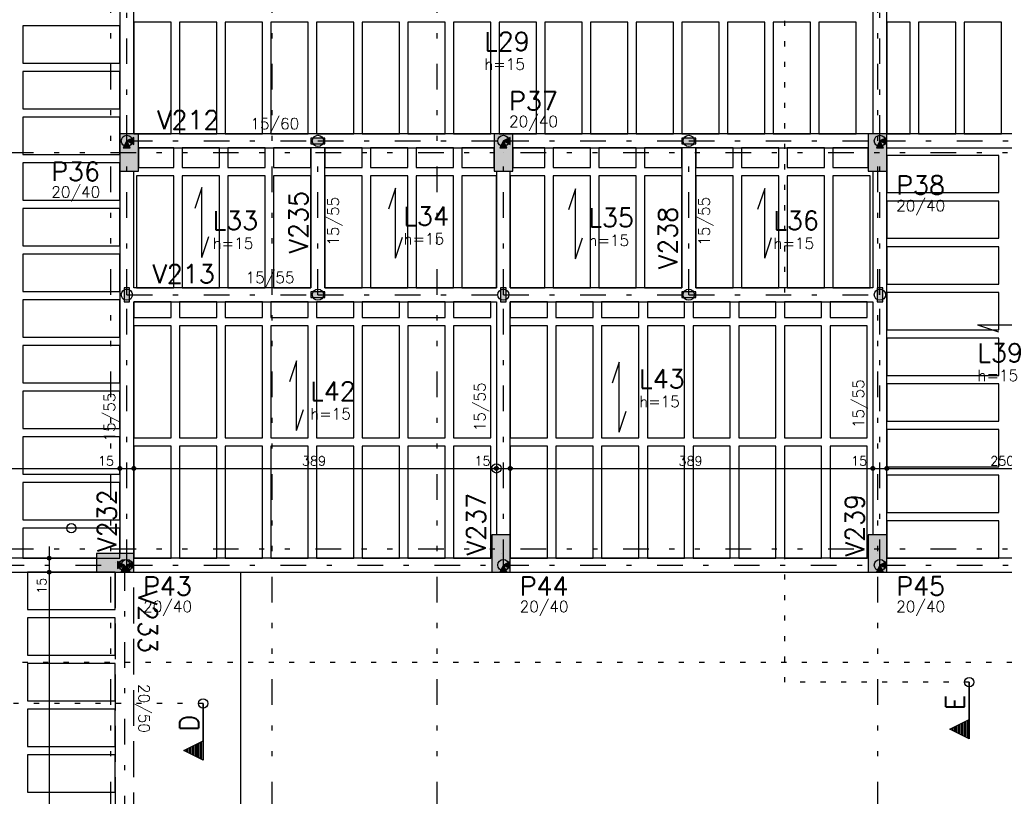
# Model space of a CAD drawing. Extents: x 0 to 119, y 0 to 84.
# Tile 7 of 19: x 34 to 54, y 19 to 34. Entities that reach past the tile are written whole.
import ezdxf

# ---------------------------------------------------------------- set-up
doc = ezdxf.new("R2010")
doc.units = 0
doc.header["$MEASUREMENT"] = 0
for name, pattern in [('ESTILO_TQS_0001', [1, 0.7, -0.3]), ('ESTILO_TQS_0002', [0.4, 0.1, -0.3]), ('ESTILO_TQS_0003', [1.5, 0.5, -0.4, 0.1, -0.5]), ('ESTILO_TQS_0004', [2, 0.5, -0.4, 0.1, -0.4, 0.1, -0.5])]:
    doc.linetypes.add(name, pattern=pattern)
for name, color, linetype in [('1', 1, 'CONTINUOUS'), ('3', 3, 'CONTINUOUS'), ('4', 4, 'CONTINUOUS'), ('6', 6, 'CONTINUOUS'), ('9', 9, 'CONTINUOUS')]:
    doc.layers.add(name, color=color, linetype=linetype)
doc.styles.get("Standard").update_dxf_attribs({"font": 'ROMANS.SHX'})

msp = doc.modelspace()

# ---------------------------------------------------------------- linework, layer by layer
at = {"layer": '1', "linetype": 'ESTILO_TQS_0004'}
for p, q in [((36.225, 75.149), (36.225, 6.967)), ((39.371, 75.149), (39.371, 6.967)), ((42.589, 75.149), (42.589, 6.967)), ((51.189, 75.149), (51.189, 6.967)), ((10.225, 31.422), (76.189, 31.422)), ((10.225, 23.695), (76.189, 23.695))]:
    msp.add_line(p, q, dxfattribs=at)
at = {"layer": '1', "linetype": 'ESTILO_TQS_0003'}
for p, q in [((36.544, 31.649), (36.544, 35.558)), ((51.234, 31.649), (51.234, 35.558)), ((36.544, 28.649), (36.544, 31.649)), ((36.544, 31.649), (40.271, 31.649)), ((40.271, 31.649), (43.889, 31.649)), ((40.271, 28.649), (40.271, 31.649)), ((43.889, 31.649), (47.507, 31.649)), ((43.889, 28.649), (43.889, 31.649)), ((47.507, 31.649), (51.234, 31.649)), ((47.507, 28.649), (47.507, 31.649)), ((51.234, 31.649), (56.053, 31.649)), ((51.234, 28.649), (51.234, 31.649)), ((36.544, 23.376), (36.544, 28.649)), ((36.544, 28.649), (40.271, 28.649)), ((40.271, 28.649), (43.889, 28.649)), ((43.889, 23.376), (43.889, 28.649)), ((43.889, 28.649), (47.507, 28.649)), ((47.507, 28.649), (51.234, 28.649)), ((51.234, 23.376), (51.234, 28.649)), ((25.044, 23.376), (36.498, 23.376)), ((36.498, 23.376), (36.498, 11.058)), ((36.544, 23.376), (43.889, 23.376)), ((43.889, 23.376), (51.234, 23.376)), ((51.234, 23.376), (56.053, 23.376))]:
    msp.add_line(p, q, dxfattribs=at)
at = {"layer": '1', "linetype": 'Continuous'}
for p, q in [((36.589, 31.422), (36.589, 31.422)), ((43.889, 31.422), (43.889, 31.422)), ((51.189, 31.422), (51.189, 31.422)), ((38.006, 30.741), (37.87, 30.331)), ((38.006, 29.377), (38.006, 30.741)), ((41.785, 30.728), (41.649, 30.319)), ((41.785, 29.364), (41.785, 30.728)), ((45.295, 30.714), (45.159, 30.304)), ((45.295, 29.35), (45.295, 30.714)), ((48.987, 30.722), (48.85, 30.313)), ((48.987, 29.359), (48.987, 30.722)), ((38.006, 29.377), (38.143, 29.786)), ((41.785, 29.364), (41.922, 29.774)), ((45.295, 29.35), (45.432, 29.759)), ((48.987, 29.359), (49.123, 29.768)), ((53.137, 28.064), (54.501, 28.064)), ((53.137, 28.064), (53.547, 27.928)), ((39.852, 27.362), (39.716, 26.953)), ((39.852, 25.999), (39.852, 27.362)), ((46.146, 27.334), (46.009, 26.925)), ((46.146, 25.97), (46.146, 27.334)), ((39.852, 25.999), (39.988, 26.408)), ((46.146, 25.97), (46.282, 26.379)), ((24.907, 25.263), (36.635, 25.263)), ((36.18, 25.263), (36.907, 25.263)), ((36.407, 25.263), (36.407, 25.263)), ((36.407, 25.263), (36.407, 25.263)), ((36.453, 25.263), (43.98, 25.263)), ((36.68, 25.263), (36.68, 25.263)), ((36.68, 25.263), (36.68, 25.263)), ((43.525, 25.263), (44.253, 25.263)), ((43.753, 25.263), (43.753, 25.263)), ((43.753, 25.263), (43.753, 25.263)), ((43.798, 25.263), (51.325, 25.263)), ((44.025, 25.263), (44.025, 25.263)), ((44.025, 25.263), (44.025, 25.263)), ((50.871, 25.263), (51.598, 25.263)), ((51.098, 25.263), (51.098, 25.263)), ((51.098, 25.263), (51.098, 25.263)), ((51.144, 25.263), (56.144, 25.263)), ((51.371, 25.263), (51.371, 25.263)), ((51.371, 25.263), (51.371, 25.263)), ((35.029, 23.74), (35.029, 23.013)), ((35.029, 23.513), (35.029, 23.513)), ((35.029, 23.467), (35.029, 11.013)), ((43.844, 23.604), (43.844, 23.604)), ((51.189, 23.604), (51.189, 23.604)), ((36.316, 23.422), (36.316, 23.422)), ((35.029, 23.24), (35.029, 23.24)), ((35.029, 23.24), (35.029, 23.24)), ((38.771, 11.24), (38.771, 23.24))]:
    msp.add_line(p, q, dxfattribs=at)
for points in [[(36.407, 35.422), (36.407, 31.786)], [(36.68, 31.786), (36.68, 35.422)], [(51.098, 35.422), (51.098, 31.786)], [(51.371, 31.786), (51.371, 35.422)], [(34.516, 33.895), (34.516, 33.167), (36.407, 33.167), (36.407, 33.895), (34.516, 33.895)], [(36.68, 31.786), (37.407, 31.786), (37.407, 33.967), (36.68, 33.967), (36.68, 31.786)], [(37.571, 31.786), (38.298, 31.786), (38.298, 33.967), (37.571, 33.967), (37.571, 31.786)], [(38.462, 31.786), (39.189, 31.786), (39.189, 33.967), (38.462, 33.967), (38.462, 31.786)], [(39.353, 31.786), (40.08, 31.786), (40.08, 33.967), (39.353, 33.967), (39.353, 31.786)], [(40.244, 31.786), (40.971, 31.786), (40.971, 33.967), (40.244, 33.967), (40.244, 31.786)], [(41.135, 31.786), (41.862, 31.786), (41.862, 33.967), (41.135, 33.967), (41.135, 31.786)], [(42.025, 31.786), (42.753, 31.786), (42.753, 33.967), (42.025, 33.967), (42.025, 31.786)], [(42.916, 31.786), (43.644, 31.786), (43.644, 33.967), (42.916, 33.967), (42.916, 31.786)], [(43.807, 31.786), (44.535, 31.786), (44.535, 33.967), (43.807, 33.967), (43.807, 31.786)], [(44.698, 31.786), (45.425, 31.786), (45.425, 33.967), (44.698, 33.967), (44.698, 31.786)], [(45.589, 31.786), (46.316, 31.786), (46.316, 33.967), (45.589, 33.967), (45.589, 31.786)], [(46.48, 31.786), (47.207, 31.786), (47.207, 33.967), (46.48, 33.967), (46.48, 31.786)], [(47.371, 31.786), (48.098, 31.786), (48.098, 33.967), (47.371, 33.967), (47.371, 31.786)], [(48.262, 31.786), (48.989, 31.786), (48.989, 33.967), (48.262, 33.967), (48.262, 31.786)], [(49.153, 31.786), (49.88, 31.786), (49.88, 33.967), (49.153, 33.967), (49.153, 31.786)], [(50.044, 31.786), (50.771, 31.786), (50.771, 33.967), (50.044, 33.967), (50.044, 31.786)], [(51.371, 31.786), (51.825, 31.786), (51.825, 33.967), (51.371, 33.967), (51.371, 31.786)], [(51.989, 31.786), (52.716, 31.786), (52.716, 33.967), (51.989, 33.967), (51.989, 31.786)], [(52.88, 31.786), (53.607, 31.786), (53.607, 33.967), (52.88, 33.967), (52.88, 31.786)], [(34.516, 33.004), (34.516, 32.276), (36.407, 32.276), (36.407, 33.004), (34.516, 33.004)], [(34.516, 32.113), (34.516, 31.386), (36.407, 31.386), (36.407, 32.113), (34.516, 32.113)], [(36.68, 31.581), (36.68, 31.717), (36.544, 31.649), (36.68, 31.581)], [(40.271, 31.786), (36.771, 31.786)], [(40.135, 31.704), (40.135, 31.595), (40.407, 31.595), (40.407, 31.704), (40.135, 31.704)], [(43.707, 31.786), (40.271, 31.786)], [(44.025, 31.581), (44.025, 31.717), (43.889, 31.649), (44.025, 31.581)], [(47.507, 31.786), (44.071, 31.786)], [(47.371, 31.704), (47.371, 31.595), (47.644, 31.595), (47.644, 31.704), (47.371, 31.704)], [(51.007, 31.786), (47.507, 31.786)], [(51.371, 31.581), (51.371, 31.717), (51.234, 31.649), (51.371, 31.581)], [(56.053, 31.786), (51.371, 31.786)], [(36.475, 31.513), (36.612, 31.513), (36.544, 31.649), (36.475, 31.513)], [(36.771, 31.513), (40.135, 31.513)], [(36.771, 31.131), (37.462, 31.131), (37.462, 31.513), (36.771, 31.513), (36.771, 31.131)], [(37.625, 31.131), (38.353, 31.131), (38.353, 31.513), (37.625, 31.513), (37.625, 31.131)], [(38.516, 31.131), (39.244, 31.131), (39.244, 31.513), (38.516, 31.513), (38.516, 31.131)], [(39.407, 31.131), (40.135, 31.131), (40.135, 31.513), (39.407, 31.513), (39.407, 31.131)], [(40.135, 31.513), (40.135, 28.786)], [(40.407, 31.513), (40.135, 31.513)], [(40.407, 31.513), (43.707, 31.513)], [(40.407, 28.786), (40.407, 31.513)], [(40.407, 31.131), (41.135, 31.131), (41.135, 31.513), (40.407, 31.513), (40.407, 31.131)], [(41.298, 31.131), (42.025, 31.131), (42.025, 31.513), (41.298, 31.513), (41.298, 31.131)], [(42.189, 31.131), (42.916, 31.131), (42.916, 31.513), (42.189, 31.513), (42.189, 31.131)], [(43.08, 31.131), (43.707, 31.131), (43.707, 31.513), (43.08, 31.513), (43.08, 31.131)], [(43.821, 31.513), (43.957, 31.513), (43.889, 31.649), (43.821, 31.513)], [(44.071, 31.513), (47.371, 31.513)], [(44.071, 31.131), (44.698, 31.131), (44.698, 31.513), (44.071, 31.513), (44.071, 31.131)], [(44.862, 31.131), (45.589, 31.131), (45.589, 31.513), (44.862, 31.513), (44.862, 31.131)], [(45.753, 31.131), (46.48, 31.131), (46.48, 31.513), (45.753, 31.513), (45.753, 31.131)], [(46.644, 31.131), (47.371, 31.131), (47.371, 31.513), (46.644, 31.513), (46.644, 31.131)], [(47.371, 31.513), (47.371, 28.786)], [(47.644, 31.513), (47.371, 31.513)], [(47.644, 31.513), (51.007, 31.513)], [(47.644, 28.786), (47.644, 31.513)], [(47.644, 31.131), (48.371, 31.131), (48.371, 31.513), (47.644, 31.513), (47.644, 31.131)], [(48.535, 31.131), (49.262, 31.131), (49.262, 31.513), (48.535, 31.513), (48.535, 31.131)], [(49.425, 31.131), (50.153, 31.131), (50.153, 31.513), (49.425, 31.513), (49.425, 31.131)], [(50.316, 31.131), (51.007, 31.131), (51.007, 31.513), (50.316, 31.513), (50.316, 31.131)], [(51.166, 31.513), (51.303, 31.513), (51.234, 31.649), (51.166, 31.513)], [(51.371, 31.513), (55.916, 31.513)], [(51.371, 31.367), (51.371, 30.64), (53.553, 30.64), (53.553, 31.367), (51.371, 31.367)], [(34.516, 31.222), (34.516, 30.495), (36.407, 30.495), (36.407, 31.222), (34.516, 31.222)], [(36.407, 31.058), (36.407, 28.649)], [(36.68, 28.786), (36.68, 31.058)], [(36.734, 28.786), (37.462, 28.786), (37.462, 30.967), (36.734, 30.967), (36.734, 28.786)], [(37.625, 28.786), (38.353, 28.786), (38.353, 30.967), (37.625, 30.967), (37.625, 28.786)], [(38.516, 28.786), (39.244, 28.786), (39.244, 30.967), (38.516, 30.967), (38.516, 28.786)], [(39.407, 28.786), (40.135, 28.786), (40.135, 30.967), (39.407, 30.967), (39.407, 28.786)], [(40.407, 28.786), (41.135, 28.786), (41.135, 30.967), (40.407, 30.967), (40.407, 28.786)], [(41.298, 28.786), (42.025, 28.786), (42.025, 30.967), (41.298, 30.967), (41.298, 28.786)], [(42.189, 28.786), (42.916, 28.786), (42.916, 30.967), (42.189, 30.967), (42.189, 28.786)], [(43.08, 28.786), (43.753, 28.786), (43.753, 30.967), (43.08, 30.967), (43.08, 28.786)], [(43.753, 31.058), (43.753, 28.786)], [(44.025, 28.786), (44.025, 31.058)], [(44.025, 28.786), (44.698, 28.786), (44.698, 30.967), (44.025, 30.967), (44.025, 28.786)], [(44.862, 28.786), (45.589, 28.786), (45.589, 30.967), (44.862, 30.967), (44.862, 28.786)], [(45.753, 28.786), (46.48, 28.786), (46.48, 30.967), (45.753, 30.967), (45.753, 28.786)], [(46.644, 28.786), (47.371, 28.786), (47.371, 30.967), (46.644, 30.967), (46.644, 28.786)], [(47.644, 28.786), (48.371, 28.786), (48.371, 30.967), (47.644, 30.967), (47.644, 28.786)], [(48.535, 28.786), (49.262, 28.786), (49.262, 30.967), (48.535, 30.967), (48.535, 28.786)], [(49.425, 28.786), (50.153, 28.786), (50.153, 30.967), (49.425, 30.967), (49.425, 28.786)], [(50.316, 28.786), (51.044, 28.786), (51.044, 30.967), (50.316, 30.967), (50.316, 28.786)], [(51.098, 31.058), (51.098, 28.786)], [(51.371, 28.649), (51.371, 31.058)], [(51.371, 30.476), (51.371, 29.749), (53.553, 29.749), (53.553, 30.476), (51.371, 30.476)], [(34.516, 30.331), (34.516, 29.604), (36.407, 29.604), (36.407, 30.331), (34.516, 30.331)], [(51.371, 29.586), (51.371, 28.858), (53.553, 28.858), (53.553, 29.586), (51.371, 29.586)], [(34.516, 29.44), (34.516, 28.713), (36.407, 28.713), (36.407, 29.44), (34.516, 29.44)], [(36.407, 28.649), (36.407, 23.604)], [(36.489, 28.513), (36.598, 28.513), (36.598, 28.786), (36.489, 28.786), (36.489, 28.513)], [(40.135, 28.786), (36.68, 28.786)], [(40.135, 28.704), (40.135, 28.595), (40.407, 28.595), (40.407, 28.704), (40.135, 28.704)], [(43.753, 28.786), (40.407, 28.786)], [(43.834, 28.513), (43.944, 28.513), (43.944, 28.786), (43.834, 28.786), (43.834, 28.513)], [(47.371, 28.786), (44.025, 28.786)], [(47.371, 28.704), (47.371, 28.595), (47.644, 28.595), (47.644, 28.704), (47.371, 28.704)], [(51.098, 28.786), (47.644, 28.786)], [(51.18, 28.513), (51.289, 28.513), (51.289, 28.786), (51.18, 28.786), (51.18, 28.513)], [(51.371, 28.695), (51.371, 27.967), (53.553, 27.967), (53.553, 28.695), (51.371, 28.695)], [(51.371, 23.967), (51.371, 28.649)], [(34.516, 28.549), (34.516, 27.822), (36.407, 27.822), (36.407, 28.549), (34.516, 28.549)], [(36.68, 23.604), (36.68, 28.513)], [(36.68, 28.513), (40.271, 28.513)], [(36.68, 28.204), (37.407, 28.204), (37.407, 28.513), (36.68, 28.513), (36.68, 28.204)], [(37.571, 28.204), (38.298, 28.204), (38.298, 28.513), (37.571, 28.513), (37.571, 28.204)], [(38.462, 28.204), (39.189, 28.204), (39.189, 28.513), (38.462, 28.513), (38.462, 28.204)], [(39.353, 28.204), (40.08, 28.204), (40.08, 28.513), (39.353, 28.513), (39.353, 28.204)], [(40.244, 28.204), (40.971, 28.204), (40.971, 28.513), (40.244, 28.513), (40.244, 28.204)], [(40.271, 28.513), (43.753, 28.513)], [(41.135, 28.204), (41.862, 28.204), (41.862, 28.513), (41.135, 28.513), (41.135, 28.204)], [(42.025, 28.204), (42.753, 28.204), (42.753, 28.513), (42.025, 28.513), (42.025, 28.204)], [(42.916, 28.204), (43.644, 28.204), (43.644, 28.513), (42.916, 28.513), (42.916, 28.204)], [(43.753, 28.513), (43.753, 23.967)], [(44.025, 23.967), (44.025, 28.513)], [(44.025, 28.513), (47.507, 28.513)], [(44.025, 28.204), (44.753, 28.204), (44.753, 28.513), (44.025, 28.513), (44.025, 28.204)], [(44.916, 28.204), (45.644, 28.204), (45.644, 28.513), (44.916, 28.513), (44.916, 28.204)], [(45.807, 28.204), (46.535, 28.204), (46.535, 28.513), (45.807, 28.513), (45.807, 28.204)], [(46.698, 28.204), (47.425, 28.204), (47.425, 28.513), (46.698, 28.513), (46.698, 28.204)], [(47.507, 28.513), (51.098, 28.513)], [(47.589, 28.204), (48.316, 28.204), (48.316, 28.513), (47.589, 28.513), (47.589, 28.204)], [(48.48, 28.204), (49.207, 28.204), (49.207, 28.513), (48.48, 28.513), (48.48, 28.204)], [(49.371, 28.204), (50.098, 28.204), (50.098, 28.513), (49.371, 28.513), (49.371, 28.204)], [(50.262, 28.204), (50.989, 28.204), (50.989, 28.513), (50.262, 28.513), (50.262, 28.204)], [(51.098, 28.513), (51.098, 23.967)], [(36.68, 25.858), (37.407, 25.858), (37.407, 28.04), (36.68, 28.04), (36.68, 25.858)], [(37.571, 25.858), (38.298, 25.858), (38.298, 28.04), (37.571, 28.04), (37.571, 25.858)], [(38.462, 25.858), (39.189, 25.858), (39.189, 28.04), (38.462, 28.04), (38.462, 25.858)], [(39.353, 25.858), (40.08, 25.858), (40.08, 28.04), (39.353, 28.04), (39.353, 25.858)], [(40.244, 25.858), (40.971, 25.858), (40.971, 28.04), (40.244, 28.04), (40.244, 25.858)], [(41.135, 25.858), (41.862, 25.858), (41.862, 28.04), (41.135, 28.04), (41.135, 25.858)], [(42.025, 25.858), (42.753, 25.858), (42.753, 28.04), (42.025, 28.04), (42.025, 25.858)], [(42.916, 25.858), (43.644, 25.858), (43.644, 28.04), (42.916, 28.04), (42.916, 25.858)], [(44.025, 25.858), (44.753, 25.858), (44.753, 28.04), (44.025, 28.04), (44.025, 25.858)], [(44.916, 25.858), (45.644, 25.858), (45.644, 28.04), (44.916, 28.04), (44.916, 25.858)], [(45.807, 25.858), (46.535, 25.858), (46.535, 28.04), (45.807, 28.04), (45.807, 25.858)], [(46.698, 25.858), (47.425, 25.858), (47.425, 28.04), (46.698, 28.04), (46.698, 25.858)], [(47.589, 25.858), (48.316, 25.858), (48.316, 28.04), (47.589, 28.04), (47.589, 25.858)], [(48.48, 25.858), (49.207, 25.858), (49.207, 28.04), (48.48, 28.04), (48.48, 25.858)], [(49.371, 25.858), (50.098, 25.858), (50.098, 28.04), (49.371, 28.04), (49.371, 25.858)], [(50.262, 25.858), (50.989, 25.858), (50.989, 28.04), (50.262, 28.04), (50.262, 25.858)], [(51.371, 27.804), (51.371, 27.076), (53.553, 27.076), (53.553, 27.804), (51.371, 27.804)], [(34.516, 27.658), (34.516, 26.931), (36.407, 26.931), (36.407, 27.658), (34.516, 27.658)], [(51.371, 26.913), (51.371, 26.186), (53.553, 26.186), (53.553, 26.913), (51.371, 26.913)], [(34.516, 26.767), (34.516, 26.04), (36.407, 26.04), (36.407, 26.767), (34.516, 26.767)], [(51.371, 26.022), (51.371, 25.295), (53.553, 25.295), (53.553, 26.022), (51.371, 26.022)], [(34.516, 25.876), (34.516, 25.149), (36.407, 25.149), (36.407, 25.876), (34.516, 25.876)], [(36.68, 23.513), (37.407, 23.513), (37.407, 25.695), (36.68, 25.695), (36.68, 23.513)], [(37.571, 23.513), (38.298, 23.513), (38.298, 25.695), (37.571, 25.695), (37.571, 23.513)], [(38.462, 23.513), (39.189, 23.513), (39.189, 25.695), (38.462, 25.695), (38.462, 23.513)], [(39.353, 23.513), (40.08, 23.513), (40.08, 25.695), (39.353, 25.695), (39.353, 23.513)], [(40.244, 23.513), (40.971, 23.513), (40.971, 25.695), (40.244, 25.695), (40.244, 23.513)], [(41.135, 23.513), (41.862, 23.513), (41.862, 25.695), (41.135, 25.695), (41.135, 23.513)], [(42.025, 23.513), (42.753, 23.513), (42.753, 25.695), (42.025, 25.695), (42.025, 23.513)], [(42.916, 23.513), (43.644, 23.513), (43.644, 25.695), (42.916, 25.695), (42.916, 23.513)], [(44.025, 23.513), (44.753, 23.513), (44.753, 25.695), (44.025, 25.695), (44.025, 23.513)], [(44.916, 23.513), (45.644, 23.513), (45.644, 25.695), (44.916, 25.695), (44.916, 23.513)], [(45.807, 23.513), (46.535, 23.513), (46.535, 25.695), (45.807, 25.695), (45.807, 23.513)], [(46.698, 23.513), (47.425, 23.513), (47.425, 25.695), (46.698, 25.695), (46.698, 23.513)], [(47.589, 23.513), (48.316, 23.513), (48.316, 25.695), (47.589, 25.695), (47.589, 23.513)], [(48.48, 23.513), (49.207, 23.513), (49.207, 25.695), (48.48, 25.695), (48.48, 23.513)], [(49.371, 23.513), (50.098, 23.513), (50.098, 25.695), (49.371, 25.695), (49.371, 23.513)], [(50.262, 23.513), (50.989, 23.513), (50.989, 25.695), (50.262, 25.695), (50.262, 23.513)], [(34.516, 24.986), (34.516, 24.258), (36.407, 24.258), (36.407, 24.986), (34.516, 24.986)], [(51.371, 25.131), (51.371, 24.404), (53.553, 24.404), (53.553, 25.131), (51.371, 25.131)], [(51.371, 24.24), (51.371, 23.513), (53.553, 23.513), (53.553, 24.24), (51.371, 24.24)], [(34.516, 24.095), (34.516, 23.513), (36.407, 23.513), (36.407, 24.095), (34.516, 24.095)], [(35.953, 23.513), (25.589, 23.513)], [(36.362, 23.445), (36.362, 23.308), (36.498, 23.376), (36.362, 23.445)], [(36.68, 23.308), (36.68, 23.445), (36.544, 23.376), (36.68, 23.308)], [(43.662, 23.513), (36.68, 23.513)], [(44.025, 23.308), (44.025, 23.445), (43.889, 23.376), (44.025, 23.308)], [(51.007, 23.513), (44.025, 23.513)], [(51.371, 23.308), (51.371, 23.445), (51.234, 23.376), (51.371, 23.308)], [(55.825, 23.513), (51.371, 23.513)], [(36.43, 23.24), (36.566, 23.24), (36.498, 23.376), (36.43, 23.24)], [(36.475, 23.24), (36.612, 23.24), (36.544, 23.376), (36.475, 23.24)], [(43.821, 23.24), (43.957, 23.24), (43.889, 23.376), (43.821, 23.24)], [(51.166, 23.24), (51.303, 23.24), (51.234, 23.376), (51.166, 23.24)], [(25.589, 23.24), (35.953, 23.24)], [(34.607, 23.24), (34.607, 22.513), (36.316, 22.513), (36.316, 23.24), (34.607, 23.24)], [(36.68, 23.24), (43.662, 23.24)], [(44.025, 23.24), (51.007, 23.24)], [(51.371, 23.24), (55.825, 23.24)], [(34.607, 22.349), (34.607, 21.622), (36.316, 21.622), (36.316, 22.349), (34.607, 22.349)], [(34.607, 21.458), (34.607, 20.731), (36.316, 20.731), (36.316, 21.458), (34.607, 21.458)], [(34.607, 20.567), (34.607, 19.84), (36.316, 19.84), (36.316, 20.567), (34.607, 20.567)], [(34.607, 19.676), (34.607, 18.949), (36.316, 18.949), (36.316, 19.676), (34.607, 19.676)]]:
    msp.add_lwpolyline(points, dxfattribs=at)
for centre, radius in [((36.544, 31.649), 0.109), ((36.544, 31.649), 0.109), ((40.271, 31.649), 0.109), ((40.271, 31.649), 0.109), ((43.889, 31.649), 0.109), ((43.889, 31.649), 0.109), ((47.507, 31.649), 0.109), ((47.507, 31.649), 0.109), ((51.234, 31.649), 0.109), ((51.234, 31.649), 0.109), ((36.544, 28.649), 0.109), ((36.544, 28.649), 0.109), ((40.271, 28.649), 0.109), ((40.271, 28.649), 0.109), ((43.889, 28.649), 0.109), ((43.889, 28.649), 0.109), ((47.507, 28.649), 0.109), ((47.507, 28.649), 0.109), ((51.234, 28.649), 0.109), ((51.234, 28.649), 0.109), ((36.407, 25.263), 0.0364), ((36.407, 25.263), 0.0364), ((36.407, 25.263), 0.0182), ((36.407, 25.263), 0.0182), ((36.68, 25.263), 0.0364), ((36.68, 25.263), 0.0364), ((36.68, 25.263), 0.0182), ((36.68, 25.263), 0.0182), ((43.753, 25.263), 0.0909), ((43.753, 25.263), 0.0364), ((43.753, 25.263), 0.0364), ((43.753, 25.263), 0.0182), ((43.753, 25.263), 0.0182), ((44.025, 25.263), 0.0364), ((44.025, 25.263), 0.0364), ((44.025, 25.263), 0.0182), ((44.025, 25.263), 0.0182), ((51.098, 25.263), 0.0364), ((51.098, 25.263), 0.0364), ((51.098, 25.263), 0.0182), ((51.098, 25.263), 0.0182), ((51.371, 25.263), 0.0364), ((51.371, 25.263), 0.0364), ((51.371, 25.263), 0.0182), ((51.371, 25.263), 0.0182), ((35.462, 24.095), 0.0909), ((35.029, 23.513), 0.0364), ((35.029, 23.513), 0.0182), ((36.498, 23.376), 0.109), ((36.498, 23.376), 0.109), ((36.544, 23.376), 0.109), ((36.544, 23.376), 0.109), ((43.889, 23.376), 0.109), ((43.889, 23.376), 0.109), ((51.234, 23.376), 0.109), ((51.234, 23.376), 0.109), ((35.029, 23.24), 0.0364), ((35.029, 23.24), 0.0364), ((35.029, 23.24), 0.0182), ((35.029, 23.24), 0.0182), ((52.977, 21.093), 0.0909), ((38.032, 20.678), 0.0909)]:
    msp.add_circle(centre, radius, dxfattribs=at)
at = {"layer": '3', "linetype": 'ESTILO_TQS_0002'}
for p, q in [((49.379, 21.093), (49.379, 46.278)), ((75.411, 21.478), (12.864, 21.478)), ((52.977, 21.093), (49.379, 21.093)), ((38.032, 20.678), (31.389, 20.678))]:
    msp.add_line(p, q, dxfattribs=at)
at = {"layer": '3', "linetype": 'Continuous'}
for p, q in [((52.975, 19.99), (52.975, 21.093)), ((52.977, 21.093), (52.977, 19.988)), ((38.03, 19.575), (38.03, 20.678)), ((38.032, 20.678), (38.032, 19.573)), ((52.599, 20.176), (52.975, 20.364)), ((52.603, 20.176), (52.975, 20.362)), ((52.977, 19.988), (52.599, 20.176)), ((52.975, 19.99), (52.603, 20.176)), ((52.628, 20.163), (52.628, 20.189)), ((52.658, 20.149), (52.658, 20.203)), ((52.687, 20.134), (52.687, 20.218)), ((52.716, 20.12), (52.716, 20.232)), ((52.745, 20.105), (52.745, 20.247)), ((52.774, 20.091), (52.774, 20.261)), ((52.803, 20.076), (52.803, 20.276)), ((52.832, 20.062), (52.832, 20.29)), ((52.861, 20.047), (52.861, 20.305)), ((52.89, 20.033), (52.89, 20.319)), ((52.919, 20.018), (52.919, 20.334)), ((52.948, 20.004), (52.948, 20.349)), ((37.655, 19.761), (38.03, 19.949)), ((37.658, 19.761), (38.03, 19.947)), ((37.713, 19.734), (37.713, 19.788)), ((37.742, 19.719), (37.742, 19.803)), ((37.771, 19.705), (37.771, 19.817)), ((37.8, 19.69), (37.8, 19.832)), ((37.829, 19.676), (37.829, 19.846)), ((37.858, 19.661), (37.858, 19.861)), ((37.887, 19.647), (37.887, 19.875)), ((37.916, 19.632), (37.916, 19.89)), ((37.945, 19.618), (37.945, 19.904)), ((37.974, 19.603), (37.974, 19.919)), ((38.003, 19.589), (38.003, 19.933)), ((38.032, 19.573), (37.655, 19.761)), ((38.03, 19.575), (37.658, 19.761)), ((37.684, 19.748), (37.684, 19.774))]:
    msp.add_line(p, q, dxfattribs=at)
at = {"layer": '3', "linetype": 'ESTILO_TQS_0001'}
for points in [[(36.316, 23.24), (36.316, 11.24)], [(36.68, 11.24), (36.68, 23.24)]]:
    msp.add_lwpolyline(points, dxfattribs=at)
at = {"layer": '3', "linetype": 'Continuous'}
for points in [[(52.975, 19.99), (52.603, 20.176), (52.975, 20.362), (52.975, 19.99)], [(38.03, 19.575), (37.658, 19.761), (38.03, 19.947), (38.03, 19.575)]]:
    msp.add_lwpolyline(points, dxfattribs=at)
at = {"layer": '6', "linetype": 'Continuous'}
for points in [[(36.407, 31.058), (36.771, 31.058), (36.771, 31.786), (36.407, 31.786), (36.407, 31.058)], [(43.707, 31.058), (44.071, 31.058), (44.071, 31.786), (43.707, 31.786), (43.707, 31.058)], [(51.007, 31.058), (51.371, 31.058), (51.371, 31.786), (51.007, 31.786), (51.007, 31.058)], [(43.662, 23.24), (44.025, 23.24), (44.025, 23.967), (43.662, 23.967), (43.662, 23.24)], [(51.007, 23.24), (51.371, 23.24), (51.371, 23.967), (51.007, 23.967), (51.007, 23.24)], [(35.953, 23.604), (35.953, 23.24), (36.68, 23.24), (36.68, 23.604), (35.953, 23.604)]]:
    msp.add_lwpolyline(points, dxfattribs=at)
at = {"layer": '9', "linetype": 'Continuous'}
for points in [[(36.407, 31.058), (36.771, 31.058), (36.771, 31.786)], [(36.407, 31.058), (36.771, 31.786), (36.407, 31.786)], [(36.407, 31.058), (36.407, 31.786), (36.407, 31.058)], [(36.68, 31.581), (36.68, 31.717), (36.544, 31.649)], [(40.135, 31.704), (40.135, 31.595), (40.407, 31.595)], [(40.135, 31.704), (40.407, 31.595), (40.407, 31.704)], [(40.135, 31.704), (40.407, 31.704), (40.135, 31.704)], [(43.707, 31.058), (44.071, 31.058), (44.071, 31.786)], [(43.707, 31.058), (44.071, 31.786), (43.707, 31.786)], [(43.707, 31.058), (43.707, 31.786), (43.707, 31.058)], [(44.025, 31.581), (44.025, 31.717), (43.889, 31.649)], [(47.371, 31.704), (47.371, 31.595), (47.644, 31.595)], [(47.371, 31.704), (47.644, 31.595), (47.644, 31.704)], [(47.371, 31.704), (47.644, 31.704), (47.371, 31.704)], [(51.007, 31.058), (51.371, 31.058), (51.371, 31.786)], [(51.007, 31.058), (51.371, 31.786), (51.007, 31.786)], [(51.007, 31.058), (51.007, 31.786), (51.007, 31.058)], [(51.371, 31.581), (51.371, 31.717), (51.234, 31.649)], [(36.475, 31.513), (36.612, 31.513), (36.544, 31.649)], [(36.475, 31.513), (36.544, 31.649), (36.475, 31.513)], [(36.68, 31.581), (36.544, 31.649), (36.68, 31.581)], [(43.821, 31.513), (43.957, 31.513), (43.889, 31.649)], [(43.821, 31.513), (43.889, 31.649), (43.821, 31.513)], [(44.025, 31.581), (43.889, 31.649), (44.025, 31.581)], [(51.166, 31.513), (51.303, 31.513), (51.234, 31.649)], [(51.166, 31.513), (51.234, 31.649), (51.166, 31.513)], [(51.371, 31.581), (51.234, 31.649), (51.371, 31.581)], [(36.489, 28.513), (36.598, 28.513), (36.598, 28.786)], [(36.489, 28.513), (36.598, 28.786), (36.489, 28.786)], [(36.489, 28.513), (36.489, 28.786), (36.489, 28.513)], [(40.135, 28.704), (40.135, 28.595), (40.407, 28.595)], [(40.135, 28.704), (40.407, 28.595), (40.407, 28.704)], [(40.135, 28.704), (40.407, 28.704), (40.135, 28.704)], [(43.834, 28.513), (43.944, 28.513), (43.944, 28.786)], [(43.834, 28.513), (43.944, 28.786), (43.834, 28.786)], [(43.834, 28.513), (43.834, 28.786), (43.834, 28.513)], [(47.371, 28.704), (47.371, 28.595), (47.644, 28.595)], [(47.371, 28.704), (47.644, 28.595), (47.644, 28.704)], [(47.371, 28.704), (47.644, 28.704), (47.371, 28.704)], [(51.18, 28.513), (51.289, 28.513), (51.289, 28.786)], [(51.18, 28.513), (51.289, 28.786), (51.18, 28.786)], [(51.18, 28.513), (51.18, 28.786), (51.18, 28.513)], [(43.662, 23.24), (44.025, 23.24), (44.025, 23.967)], [(43.662, 23.24), (44.025, 23.967), (43.662, 23.967)], [(43.662, 23.24), (43.662, 23.967), (43.662, 23.24)], [(51.007, 23.24), (51.371, 23.24), (51.371, 23.967)], [(51.007, 23.24), (51.371, 23.967), (51.007, 23.967)], [(51.007, 23.24), (51.007, 23.967), (51.007, 23.24)], [(35.953, 23.604), (35.953, 23.24), (36.68, 23.24)], [(35.953, 23.604), (36.68, 23.24), (36.68, 23.604)], [(35.953, 23.604), (36.68, 23.604), (35.953, 23.604)], [(36.362, 23.445), (36.362, 23.308), (36.498, 23.376)], [(36.362, 23.445), (36.498, 23.376), (36.362, 23.445)], [(36.68, 23.308), (36.68, 23.445), (36.544, 23.376)], [(44.025, 23.308), (44.025, 23.445), (43.889, 23.376)], [(51.371, 23.308), (51.371, 23.445), (51.234, 23.376)], [(36.43, 23.24), (36.566, 23.24), (36.498, 23.376)], [(36.43, 23.24), (36.498, 23.376), (36.43, 23.24)], [(36.475, 23.24), (36.612, 23.24), (36.544, 23.376)], [(36.475, 23.24), (36.544, 23.376), (36.475, 23.24)], [(36.68, 23.308), (36.544, 23.376), (36.68, 23.308)], [(43.821, 23.24), (43.957, 23.24), (43.889, 23.376)], [(43.821, 23.24), (43.889, 23.376), (43.821, 23.24)], [(44.025, 23.308), (43.889, 23.376), (44.025, 23.308)], [(51.166, 23.24), (51.303, 23.24), (51.234, 23.376)], [(51.166, 23.24), (51.234, 23.376), (51.166, 23.24)], [(51.371, 23.308), (51.234, 23.376), (51.371, 23.308)]]:
    msp.add_solid(points, dxfattribs=at)

# ---------------------------------------------------------------- texts
at = {"layer": '1', "linetype": 'Continuous'}
for s, p in [('15', (35.983, 25.317)), ('389', (39.962, 25.317)), ('15', (43.328, 25.317)), ('389', (47.307, 25.317)), ('15', (50.674, 25.317)), ('250', (53.389, 25.317))]:
    msp.add_text(s, height=0.1818, dxfattribs=at).set_placement(p)
msp.add_text('15', height=0.1818, rotation=90, dxfattribs=at).set_placement((34.975, 22.816))
at = {"layer": '3', "linetype": 'Continuous'}
for s, p in [('h=15', (43.515, 33.037)), ('15/60', (38.953, 31.876)), ('20/40', (44, 31.92)), ('20/40', (35.07, 30.543)), ('20/40', (51.553, 30.276)), ('h=15', (38.217, 29.543)), ('h=15', (41.94, 29.629)), ('h=15', (45.548, 29.6)), ('h=15', (49.157, 29.543)), ('15/55', (38.862, 28.876)), ('h=15', (53.137, 26.966)), ('h=15', (46.537, 26.456)), ('h=15', (40.12, 26.217)), ('20/40', (36.862, 22.458)), ('20/40', (44.207, 22.458)), ('20/40', (51.553, 22.458))]:
    msp.add_text(s, height=0.2182, dxfattribs=at).set_placement(p)
for s, height, rotation, p in [('15/55', 0.2182, 90, (40.68, 29.604)), ('15/55', 0.2182, 90, (47.916, 29.604)), ('15/55', 0.2182, 90, (43.538, 25.985)), ('15/55', 0.2182, 90, (50.925, 26.046)), ('15/55', 0.2182, 90, (36.316, 25.786)), ('20/50', 0.2182, 270, (36.771, 21.058)), ('E', 0.364, 90, (52.886, 20.548)), ('D', 0.364, 90, (37.941, 20.132))]:
    msp.add_text(s, height=height, rotation=rotation, dxfattribs=at).set_placement(p)
at = {"layer": '4', "linetype": 'Continuous'}
for s, p in [('L29', (43.515, 33.408)), ('V212', (37.135, 31.876)), ('L34', (41.94, 30)), ('L33', (38.217, 29.914)), ('L35', (45.548, 29.971)), ('L36', (49.157, 29.914)), ('V213', (37.044, 28.876)), ('L39', (53.137, 27.337)), ('L43', (46.537, 26.827)), ('L42', (40.12, 26.588))]:
    msp.add_text(s, height=0.3636, dxfattribs=at).set_placement(p)
for s, rotation, p in [('V235', 90, (40.072, 29.458)), ('V238', 90, (47.28, 29.149)), ('V232', 90, (36.337, 23.638)), ('V237', 90, (43.538, 23.57)), ('V239', 90, (50.925, 23.549)), ('V233', 270, (36.771, 22.876))]:
    msp.add_text(s, height=0.3636, rotation=rotation, dxfattribs=at).set_placement(p)
at = {"layer": '6', "linetype": 'Continuous'}
for s, p in [('P37', (44, 32.247)), ('P36', (35.07, 30.871)), ('P38', (51.553, 30.604)), ('P43', (36.862, 22.786)), ('P44', (44.207, 22.786)), ('P45', (51.553, 22.786))]:
    msp.add_text(s, height=0.3636, dxfattribs=at).set_placement(p)

doc.saveas('drawing.dxf')
